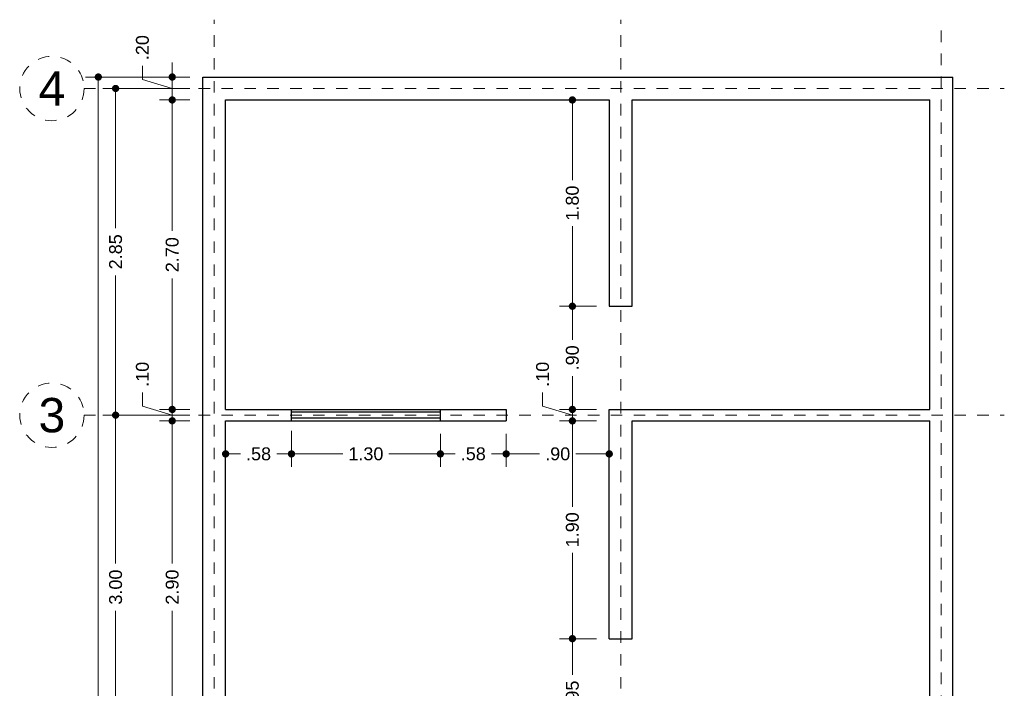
# Model space of a CAD drawing. Header units: millimetres. Extents: x 2564.2 to 2572.8, y 875.7 to 889.9.
# Tile 3 of 3: x 2564.2 to 2572.8, y 884.1 to 889.9. Entities that reach past the tile are written whole.
import ezdxf
from ezdxf.enums import TextEntityAlignment as Align

# ---------------------------------------------------------------- set-up
doc = ezdxf.new("R2010")
doc.units = ezdxf.units.MM
doc.header["$LTSCALE"] = 0.001
doc.linetypes.add('CENTER2', pattern=[28.575, 19.05, -3.175, 3.175, -3.175])
for name, color, linetype, lineweight in [('Cotas', 7, 'Continuous', 18), ('Ejes', 7, 'CENTER2', 5), ('Muros', 7, 'Continuous', 30), ('Ventanas', 250, 'Continuous', 25)]:
    doc.layers.add(name, color=color, linetype=linetype, lineweight=lineweight)
doc.styles.get("Standard").update_dxf_attribs({"font": 'arial.ttf'})
doc.dimstyles.new('1-75', dxfattribs={"dimscale": 75, "dimtxt": 0.0015, "dimasz": 0.00085, "dimexe": 0.0015, "dimexo": 0.0015, "dimgap": 0.0008, "dimtad": 0, "dimzin": 4, "dimdsep": 46, "dimtxsty": 'Standard', "dimblk": 'DOT', "dimcen": 0.0009, "dimclrd": 256, "dimclre": 256, "dimclrt": 256, "dimadec": 0, "dimazin": 0, "dimtfac": 1, "dimtofl": 0, "dimtmove": 1, "dimatfit": 2, "dimfxl": 0.0015, "dimtfill": 1, "dimtolj": 1, "dimtzin": 4, "dimlwd": -1, "dimlwe": -1, "dimarcsym": 0})

# ---------------------------------------------------------------- blocks, each defined once
blk = doc.blocks.new('_DOT')
at = {"color": 0, "linetype": 'ByBlock'}
blk.add_line((-0.5, 0), (-1, 0), dxfattribs=at)
at = {"color": 0, "linetype": 'ByBlock', "const_width": 0.5}
blk.add_lwpolyline([(-0.25, 0, 1), (0.25, 0, 1)], format="xyb", close=True, dxfattribs=at)
blk = doc.blocks.new('*D3')
at = {"layer": 'Cotas', "transparency": 16777216}
for p, q in [((2565.6939, 889.4308), (2564.7822, 889.4308)), ((2564.8947, 889.367), (2564.8947, 883.6251)), ((2564.8947, 877.3945), (2564.8947, 883.1364)), ((2565.6939, 877.3308), (2564.7822, 877.3308))]:
    blk.add_line(p, q, dxfattribs=at)
at = {"layer": 'Defpoints', "color": 0, "transparency": 16777216}
for p in [(2565.8064, 889.4308), (2564.8947, 877.3308), (2565.8064, 877.3308)]:
    blk.add_point(p, dxfattribs=at)
at = {"layer": 'Cotas', "transparency": 16777216, "xscale": 0.06375, "yscale": 0.06375, "zscale": 0.06375}
for p, rotation in [((2564.8947, 889.4308), 90), ((2564.8947, 877.3308), 270)]:
    blk.add_blockref('_DOT', p, dxfattribs=dict(at, rotation=rotation))
at = {"layer": 'Cotas', "transparency": 16777216, "insert": (2564.8947, 883.3808), "char_height": 0.1125, "attachment_point": 5, "rotation": 90, "bg_fill": 3, "box_fill_scale": 1.1, "bg_fill_color": 256, "bg_fill_true_color": 13158600, "bg_fill_transparency": 0}
blk.add_mtext('\\A1;12.10', dxfattribs=at)
blk = doc.blocks.new('*D4')
at = {"layer": 'Cotas', "transparency": 16777216}
for p, q in [((2565.6939, 889.3308), (2564.9335, 889.3308)), ((2565.046, 889.267), (2565.046, 888.1133)), ((2565.046, 886.5445), (2565.046, 887.6983)), ((2565.6939, 886.4808), (2564.9335, 886.4808))]:
    blk.add_line(p, q, dxfattribs=at)
at = {"layer": 'Defpoints', "color": 0, "transparency": 16777216}
for p in [(2565.8064, 889.3308), (2565.046, 886.4808), (2565.8064, 886.4808)]:
    blk.add_point(p, dxfattribs=at)
at = {"layer": 'Cotas', "transparency": 16777216, "xscale": 0.06375, "yscale": 0.06375, "zscale": 0.06375}
for p, rotation in [((2565.046, 889.3308), 90), ((2565.046, 886.4808), 270)]:
    blk.add_blockref('_DOT', p, dxfattribs=dict(at, rotation=rotation))
at = {"layer": 'Cotas', "transparency": 16777216, "insert": (2565.046, 887.9058), "char_height": 0.1125, "attachment_point": 5, "rotation": 90, "bg_fill": 3, "box_fill_scale": 1.1, "bg_fill_color": 256, "bg_fill_true_color": 13158600, "bg_fill_transparency": 0}
blk.add_mtext('\\A1;2.85', dxfattribs=at)
blk = doc.blocks.new('*D5')
at = {"layer": 'Cotas', "transparency": 16777216}
for p, q in [((2565.6939, 886.4808), (2564.9335, 886.4808)), ((2565.046, 886.417), (2565.046, 885.1867)), ((2565.046, 883.5445), (2565.046, 884.7749)), ((2565.6939, 883.4808), (2564.9335, 883.4808))]:
    blk.add_line(p, q, dxfattribs=at)
at = {"layer": 'Defpoints', "color": 0, "transparency": 16777216}
for p in [(2565.8064, 886.4808), (2565.046, 883.4808), (2565.8064, 883.4808)]:
    blk.add_point(p, dxfattribs=at)
at = {"layer": 'Cotas', "transparency": 16777216, "xscale": 0.06375, "yscale": 0.06375, "zscale": 0.06375}
for p, rotation in [((2565.046, 886.4808), 90), ((2565.046, 883.4808), 270)]:
    blk.add_blockref('_DOT', p, dxfattribs=dict(at, rotation=rotation))
at = {"layer": 'Cotas', "transparency": 16777216, "insert": (2565.046, 884.9808), "char_height": 0.1125, "attachment_point": 5, "rotation": 90, "bg_fill": 3, "box_fill_scale": 1.1, "bg_fill_color": 256, "bg_fill_true_color": 13158600, "bg_fill_transparency": 0}
blk.add_mtext('\\A1;3.00', dxfattribs=at)
blk = doc.blocks.new('*D7')
at = {"layer": 'Cotas', "transparency": 16777216}
for p, q in [((2565.2801, 889.4088), (2565.2801, 889.5288)), ((2565.54, 889.4945), (2565.54, 889.5583)), ((2565.6939, 889.4308), (2565.4275, 889.4308)), ((2565.54, 889.4308), (2565.54, 889.2308)), ((2565.54, 889.3308), (2565.2801, 889.4088)), ((2565.6939, 889.2308), (2565.4275, 889.2308)), ((2565.54, 889.167), (2565.54, 889.1033))]:
    blk.add_line(p, q, dxfattribs=at)
at = {"layer": 'Defpoints', "color": 0, "transparency": 16777216}
for p in [(2565.8064, 889.4308), (2565.54, 889.2308), (2565.8064, 889.2308)]:
    blk.add_point(p, dxfattribs=at)
at = {"layer": 'Cotas', "transparency": 16777216, "xscale": 0.06375, "yscale": 0.06375, "zscale": 0.06375}
for p, rotation in [((2565.54, 889.4308), 270), ((2565.54, 889.2308), 90)]:
    blk.add_blockref('_DOT', p, dxfattribs=dict(at, rotation=rotation))
at = {"layer": 'Cotas', "transparency": 16777216, "insert": (2565.2801, 889.6871), "char_height": 0.1125, "attachment_point": 5, "rotation": 90, "bg_fill": 3, "box_fill_scale": 1.1, "bg_fill_color": 256, "bg_fill_true_color": 13158600, "bg_fill_transparency": 0}
blk.add_mtext('\\A1;.20', dxfattribs=at)
blk = doc.blocks.new('*D8')
at = {"layer": 'Cotas', "transparency": 16777216}
for p, q in [((2565.6939, 889.2308), (2565.4275, 889.2308)), ((2565.54, 889.167), (2565.54, 888.0876)), ((2565.54, 886.5945), (2565.54, 887.6739)), ((2565.6939, 886.5308), (2565.4275, 886.5308))]:
    blk.add_line(p, q, dxfattribs=at)
at = {"layer": 'Defpoints', "color": 0, "transparency": 16777216}
for p in [(2565.8064, 889.2308), (2565.54, 886.5308), (2565.8064, 886.5308)]:
    blk.add_point(p, dxfattribs=at)
at = {"layer": 'Cotas', "transparency": 16777216, "xscale": 0.06375, "yscale": 0.06375, "zscale": 0.06375}
for p, rotation in [((2565.54, 889.2308), 90), ((2565.54, 886.5308), 270)]:
    blk.add_blockref('_DOT', p, dxfattribs=dict(at, rotation=rotation))
at = {"layer": 'Cotas', "transparency": 16777216, "insert": (2565.54, 887.8808), "char_height": 0.1125, "attachment_point": 5, "rotation": 90, "bg_fill": 3, "box_fill_scale": 1.1, "bg_fill_color": 256, "bg_fill_true_color": 13158600, "bg_fill_transparency": 0}
blk.add_mtext('\\A1;2.70', dxfattribs=at)
blk = doc.blocks.new('*D9')
at = {"layer": 'Cotas', "transparency": 16777216}
for p, q in [((2565.2801, 886.5588), (2565.2801, 886.6788)), ((2565.54, 886.5945), (2565.54, 886.6583)), ((2565.54, 886.4808), (2565.2801, 886.5588)), ((2565.6939, 886.5308), (2565.4275, 886.5308)), ((2565.54, 886.5308), (2565.54, 886.4308)), ((2565.6939, 886.4308), (2565.4275, 886.4308)), ((2565.54, 886.367), (2565.54, 886.3033))]:
    blk.add_line(p, q, dxfattribs=at)
at = {"layer": 'Defpoints', "color": 0, "transparency": 16777216}
for p in [(2565.8064, 886.5308), (2565.54, 886.4308), (2565.8064, 886.4308)]:
    blk.add_point(p, dxfattribs=at)
at = {"layer": 'Cotas', "transparency": 16777216, "xscale": 0.06375, "yscale": 0.06375, "zscale": 0.06375}
for p, rotation in [((2565.54, 886.5308), 270), ((2565.54, 886.4308), 90)]:
    blk.add_blockref('_DOT', p, dxfattribs=dict(at, rotation=rotation))
at = {"layer": 'Cotas', "transparency": 16777216, "insert": (2565.2801, 886.8371), "char_height": 0.1125, "attachment_point": 5, "rotation": 90, "bg_fill": 3, "box_fill_scale": 1.1, "bg_fill_color": 256, "bg_fill_true_color": 13158600, "bg_fill_transparency": 0}
blk.add_mtext('\\A1;.10', dxfattribs=at)
blk = doc.blocks.new('*D10')
at = {"layer": 'Cotas', "transparency": 16777216}
for p, q in [((2565.6939, 886.4308), (2565.4275, 886.4308)), ((2565.54, 886.367), (2565.54, 885.1876)), ((2565.54, 883.5945), (2565.54, 884.7739)), ((2565.6939, 883.5308), (2565.4275, 883.5308))]:
    blk.add_line(p, q, dxfattribs=at)
at = {"layer": 'Defpoints', "color": 0, "transparency": 16777216}
for p in [(2565.8064, 886.4308), (2565.54, 883.5308), (2565.8064, 883.5308)]:
    blk.add_point(p, dxfattribs=at)
at = {"layer": 'Cotas', "transparency": 16777216, "xscale": 0.06375, "yscale": 0.06375, "zscale": 0.06375}
for p, rotation in [((2565.54, 886.4308), 90), ((2565.54, 883.5308), 270)]:
    blk.add_blockref('_DOT', p, dxfattribs=dict(at, rotation=rotation))
at = {"layer": 'Cotas', "transparency": 16777216, "insert": (2565.54, 884.9808), "char_height": 0.1125, "attachment_point": 5, "rotation": 90, "bg_fill": 3, "box_fill_scale": 1.1, "bg_fill_color": 256, "bg_fill_true_color": 13158600, "bg_fill_transparency": 0}
blk.add_mtext('\\A1;2.90', dxfattribs=at)
blk = doc.blocks.new('*D35')
at = {"layer": 'Cotas', "transparency": 16777216}
for p, q in [((2569.2439, 884.5308), (2568.9221, 884.5308)), ((2569.0346, 884.467), (2569.0346, 884.2147)), ((2569.0346, 883.6445), (2569.0346, 883.8968)), ((2569.2439, 883.5808), (2568.9221, 883.5808))]:
    blk.add_line(p, q, dxfattribs=at)
at = {"layer": 'Defpoints', "color": 0, "transparency": 16777216}
for p in [(2569.0346, 884.5308), (2569.3564, 884.5308), (2569.3564, 883.5808)]:
    blk.add_point(p, dxfattribs=at)
at = {"layer": 'Cotas', "transparency": 16777216, "xscale": 0.06375, "yscale": 0.06375, "zscale": 0.06375}
for p, rotation in [((2569.0346, 884.5308), 90), ((2569.0346, 883.5808), 270)]:
    blk.add_blockref('_DOT', p, dxfattribs=dict(at, rotation=rotation))
at = {"layer": 'Cotas', "transparency": 16777216, "insert": (2569.0346, 884.0558), "char_height": 0.1125, "attachment_point": 5, "rotation": 90, "bg_fill": 3, "box_fill_scale": 1.1, "bg_fill_color": 256, "bg_fill_true_color": 13158600, "bg_fill_transparency": 0}
blk.add_mtext('\\A1;.95', dxfattribs=at)
blk = doc.blocks.new('*D36')
at = {"layer": 'Cotas', "transparency": 16777216}
for p, q in [((2569.2439, 886.4308), (2568.9221, 886.4308)), ((2569.0346, 886.367), (2569.0346, 885.6814)), ((2569.0346, 884.5945), (2569.0346, 885.2801)), ((2569.2439, 884.5308), (2568.9221, 884.5308))]:
    blk.add_line(p, q, dxfattribs=at)
at = {"layer": 'Defpoints', "color": 0, "transparency": 16777216}
for p in [(2569.0346, 886.4308), (2569.3564, 886.4308), (2569.3564, 884.5308)]:
    blk.add_point(p, dxfattribs=at)
at = {"layer": 'Cotas', "transparency": 16777216, "xscale": 0.06375, "yscale": 0.06375, "zscale": 0.06375}
for p, rotation in [((2569.0346, 886.4308), 90), ((2569.0346, 884.5308), 270)]:
    blk.add_blockref('_DOT', p, dxfattribs=dict(at, rotation=rotation))
at = {"layer": 'Cotas', "transparency": 16777216, "insert": (2569.0346, 885.4808), "char_height": 0.1125, "attachment_point": 5, "rotation": 90, "bg_fill": 3, "box_fill_scale": 1.1, "bg_fill_color": 256, "bg_fill_true_color": 13158600, "bg_fill_transparency": 0}
blk.add_mtext('\\A1;1.90', dxfattribs=at)
blk = doc.blocks.new('*D37')
at = {"layer": 'Cotas', "transparency": 16777216}
for p, q in [((2568.7747, 886.5588), (2568.7747, 886.6788)), ((2569.0346, 886.5945), (2569.0346, 886.6583)), ((2569.0346, 886.4808), (2568.7747, 886.5588)), ((2569.2439, 886.5308), (2568.9221, 886.5308)), ((2569.0346, 886.4308), (2569.0346, 886.5308)), ((2569.2439, 886.4308), (2568.9221, 886.4308)), ((2569.0346, 886.367), (2569.0346, 886.3033))]:
    blk.add_line(p, q, dxfattribs=at)
at = {"layer": 'Defpoints', "color": 0, "transparency": 16777216}
for p in [(2569.0346, 886.5308), (2569.3564, 886.5308), (2569.3564, 886.4308)]:
    blk.add_point(p, dxfattribs=at)
at = {"layer": 'Cotas', "transparency": 16777216, "xscale": 0.06375, "yscale": 0.06375, "zscale": 0.06375}
for p, rotation in [((2569.0346, 886.5308), 270), ((2569.0346, 886.4308), 90)]:
    blk.add_blockref('_DOT', p, dxfattribs=dict(at, rotation=rotation))
at = {"layer": 'Cotas', "transparency": 16777216, "insert": (2568.7747, 886.8371), "char_height": 0.1125, "attachment_point": 5, "rotation": 90, "bg_fill": 3, "box_fill_scale": 1.1, "bg_fill_color": 256, "bg_fill_true_color": 13158600, "bg_fill_transparency": 0}
blk.add_mtext('\\A1;.10', dxfattribs=at)
blk = doc.blocks.new('*D38')
at = {"layer": 'Cotas', "transparency": 16777216}
for p, q in [((2569.2439, 887.4308), (2568.9221, 887.4308)), ((2569.0346, 887.367), (2569.0346, 887.1391)), ((2569.0346, 886.5945), (2569.0346, 886.8224)), ((2569.2439, 886.5308), (2568.9221, 886.5308))]:
    blk.add_line(p, q, dxfattribs=at)
at = {"layer": 'Defpoints', "color": 0, "transparency": 16777216}
for p in [(2569.0346, 887.4308), (2569.3564, 887.4308), (2569.3564, 886.5308)]:
    blk.add_point(p, dxfattribs=at)
at = {"layer": 'Cotas', "transparency": 16777216, "xscale": 0.06375, "yscale": 0.06375, "zscale": 0.06375}
for p, rotation in [((2569.0346, 887.4308), 90), ((2569.0346, 886.5308), 270)]:
    blk.add_blockref('_DOT', p, dxfattribs=dict(at, rotation=rotation))
at = {"layer": 'Cotas', "transparency": 16777216, "insert": (2569.0346, 886.9808), "char_height": 0.1125, "attachment_point": 5, "rotation": 90, "bg_fill": 3, "box_fill_scale": 1.1, "bg_fill_color": 256, "bg_fill_true_color": 13158600, "bg_fill_transparency": 0}
blk.add_mtext('\\A1;.90', dxfattribs=at)
blk = doc.blocks.new('*D39')
at = {"layer": 'Cotas', "transparency": 16777216}
for p, q in [((2569.2439, 889.2308), (2568.9221, 889.2308)), ((2569.0346, 889.167), (2569.0346, 888.5314)), ((2569.0346, 887.4945), (2569.0346, 888.1301)), ((2569.2439, 887.4308), (2568.9221, 887.4308))]:
    blk.add_line(p, q, dxfattribs=at)
at = {"layer": 'Defpoints', "color": 0, "transparency": 16777216}
for p in [(2569.0346, 889.2308), (2569.3564, 889.2308), (2569.3564, 887.4308)]:
    blk.add_point(p, dxfattribs=at)
at = {"layer": 'Cotas', "transparency": 16777216, "xscale": 0.06375, "yscale": 0.06375, "zscale": 0.06375}
for p, rotation in [((2569.0346, 889.2308), 90), ((2569.0346, 887.4308), 270)]:
    blk.add_blockref('_DOT', p, dxfattribs=dict(at, rotation=rotation))
at = {"layer": 'Cotas', "transparency": 16777216, "insert": (2569.0346, 888.3308), "char_height": 0.1125, "attachment_point": 5, "rotation": 90, "bg_fill": 3, "box_fill_scale": 1.1, "bg_fill_color": 256, "bg_fill_true_color": 13158600, "bg_fill_transparency": 0}
blk.add_mtext('\\A1;1.80', dxfattribs=at)
blk = doc.blocks.new('*D45')
at = {"layer": 'Cotas', "transparency": 16777216}
for p, q in [((2566.5814, 886.3433), (2566.5814, 886.0302)), ((2566.0064, 886.3183), (2566.0064, 886.0302)), ((2566.0702, 886.1427), (2566.1353, 886.1427)), ((2566.5177, 886.1427), (2566.4526, 886.1427))]:
    blk.add_line(p, q, dxfattribs=at)
at = {"layer": 'Defpoints', "color": 0, "transparency": 16777216}
for p in [(2566.0064, 886.4308), (2566.5814, 886.4558), (2566.5814, 886.1427)]:
    blk.add_point(p, dxfattribs=at)
at = {"layer": 'Cotas', "transparency": 16777216, "xscale": 0.06375, "yscale": 0.06375, "zscale": 0.06375, "rotation": 180}
blk.add_blockref('_DOT', (2566.0064, 886.1427), dxfattribs=at)
at = {"layer": 'Cotas', "transparency": 16777216, "xscale": 0.06375, "yscale": 0.06375, "zscale": 0.06375}
blk.add_blockref('_DOT', (2566.5814, 886.1427), dxfattribs=at)
at = {"layer": 'Cotas', "transparency": 16777216, "insert": (2566.2939, 886.1427), "char_height": 0.1125, "attachment_point": 5, "bg_fill": 3, "box_fill_scale": 1.1, "bg_fill_color": 256, "bg_fill_true_color": 13158600, "bg_fill_transparency": 0}
blk.add_mtext('\\A1;.58', dxfattribs=at)
blk = doc.blocks.new('*D46')
at = {"layer": 'Cotas', "transparency": 16777216}
for p, q in [((2566.5814, 886.3433), (2566.5814, 886.0302)), ((2567.8814, 886.3183), (2567.8814, 886.0302)), ((2566.6452, 886.1427), (2567.0308, 886.1427)), ((2567.8177, 886.1427), (2567.432, 886.1427))]:
    blk.add_line(p, q, dxfattribs=at)
at = {"layer": 'Defpoints', "color": 0, "transparency": 16777216}
for p in [(2566.5814, 886.4558), (2567.8814, 886.4308), (2567.8814, 886.1427)]:
    blk.add_point(p, dxfattribs=at)
at = {"layer": 'Cotas', "transparency": 16777216, "xscale": 0.06375, "yscale": 0.06375, "zscale": 0.06375, "rotation": 180}
blk.add_blockref('_DOT', (2566.5814, 886.1427), dxfattribs=at)
at = {"layer": 'Cotas', "transparency": 16777216, "xscale": 0.06375, "yscale": 0.06375, "zscale": 0.06375}
blk.add_blockref('_DOT', (2567.8814, 886.1427), dxfattribs=at)
at = {"layer": 'Cotas', "transparency": 16777216, "insert": (2567.2314, 886.1427), "char_height": 0.1125, "attachment_point": 5, "bg_fill": 3, "box_fill_scale": 1.1, "bg_fill_color": 256, "bg_fill_true_color": 13158600, "bg_fill_transparency": 0}
blk.add_mtext('\\A1;1.30', dxfattribs=at)
blk = doc.blocks.new('*D47')
at = {"layer": 'Cotas', "transparency": 16777216}
for p, q in [((2567.8814, 886.3183), (2567.8814, 886.0302)), ((2568.4564, 886.3183), (2568.4564, 886.0302)), ((2567.9452, 886.1427), (2568.0103, 886.1427)), ((2568.3927, 886.1427), (2568.3276, 886.1427))]:
    blk.add_line(p, q, dxfattribs=at)
at = {"layer": 'Defpoints', "color": 0, "transparency": 16777216}
for p in [(2567.8814, 886.4308), (2568.4564, 886.4308), (2568.4564, 886.1427)]:
    blk.add_point(p, dxfattribs=at)
at = {"layer": 'Cotas', "transparency": 16777216, "xscale": 0.06375, "yscale": 0.06375, "zscale": 0.06375, "rotation": 180}
blk.add_blockref('_DOT', (2567.8814, 886.1427), dxfattribs=at)
at = {"layer": 'Cotas', "transparency": 16777216, "xscale": 0.06375, "yscale": 0.06375, "zscale": 0.06375}
blk.add_blockref('_DOT', (2568.4564, 886.1427), dxfattribs=at)
at = {"layer": 'Cotas', "transparency": 16777216, "insert": (2568.1689, 886.1427), "char_height": 0.1125, "attachment_point": 5, "bg_fill": 3, "box_fill_scale": 1.1, "bg_fill_color": 256, "bg_fill_true_color": 13158600, "bg_fill_transparency": 0}
blk.add_mtext('\\A1;.58', dxfattribs=at)
blk = doc.blocks.new('*D48')
at = {"layer": 'Cotas', "transparency": 16777216}
for p, q in [((2568.4564, 886.3183), (2568.4564, 886.0302)), ((2568.5202, 886.1427), (2568.7481, 886.1427)), ((2569.2927, 886.1427), (2569.0648, 886.1427)), ((2569.3564, 886.0618), (2569.3564, 886.0302))]:
    blk.add_line(p, q, dxfattribs=at)
at = {"layer": 'Defpoints', "color": 0, "transparency": 16777216}
for p in [(2568.4564, 886.4308), (2569.3564, 886.1743), (2569.3564, 886.1427)]:
    blk.add_point(p, dxfattribs=at)
at = {"layer": 'Cotas', "transparency": 16777216, "xscale": 0.06375, "yscale": 0.06375, "zscale": 0.06375, "rotation": 180}
blk.add_blockref('_DOT', (2568.4564, 886.1427), dxfattribs=at)
at = {"layer": 'Cotas', "transparency": 16777216, "xscale": 0.06375, "yscale": 0.06375, "zscale": 0.06375}
blk.add_blockref('_DOT', (2569.3564, 886.1427), dxfattribs=at)
at = {"layer": 'Cotas', "transparency": 16777216, "insert": (2568.9064, 886.1427), "char_height": 0.1125, "attachment_point": 5, "bg_fill": 3, "box_fill_scale": 1.1, "bg_fill_color": 256, "bg_fill_true_color": 13158600, "bg_fill_transparency": 0}
blk.add_mtext('\\A1;.90', dxfattribs=at)

msp = doc.modelspace()

# ---------------------------------------------------------------- linework, layer by layer
at = {"layer": 'Ejes', "linetype": 'CENTER2'}
for p, q in [((2565.9064, 876.2956), (2565.9064, 889.9308)), ((2569.4564, 876.2956), (2569.4564, 889.9308)), ((2572.2564, 876.3352), (2572.2564, 889.9308)), ((2564.7705, 889.3308), (2572.8064, 889.3308)), ((2564.7705, 886.4808), (2572.8064, 886.4808))]:
    msp.add_line(p, q, dxfattribs=at)
at = {"layer": 'Ejes'}
for centre in [(2564.4893, 889.3308), (2564.4893, 886.4808)]:
    msp.add_circle(centre, 0.2812, dxfattribs=at)
at = {"layer": 'Muros'}
for p, q in [((2565.8064, 877.3308), (2565.8064, 889.4308)), ((2565.8064, 889.4308), (2572.3564, 889.4308)), ((2572.3564, 877.3308), (2572.3564, 889.4308)), ((2566.0064, 886.5308), (2566.0064, 889.2308)), ((2566.0064, 889.2308), (2569.3564, 889.2308)), ((2569.3564, 889.2308), (2569.3564, 887.4308)), ((2569.5564, 887.4308), (2569.5564, 889.2308)), ((2569.5564, 889.2308), (2572.1564, 889.2308)), ((2572.1564, 886.5308), (2572.1564, 889.2308)), ((2569.3564, 887.4308), (2569.5564, 887.4308)), ((2566.0064, 886.5308), (2568.4564, 886.5308)), ((2568.4564, 886.5308), (2568.4564, 886.4308)), ((2569.3564, 884.5308), (2569.3564, 886.5308)), ((2569.3564, 886.5308), (2572.1564, 886.5308)), ((2566.0064, 883.5308), (2566.0064, 886.4308)), ((2566.0064, 886.4308), (2568.4564, 886.4308)), ((2569.5564, 884.5308), (2569.5564, 886.4308)), ((2569.5564, 886.4308), (2572.1564, 886.4308)), ((2572.1564, 883.5808), (2572.1564, 886.4308)), ((2569.3564, 884.5308), (2569.5564, 884.5308))]:
    msp.add_line(p, q, dxfattribs=at)
at = {"layer": 'Ventanas'}
for p, q in [((2566.5814, 886.4308), (2566.5814, 886.5308)), ((2567.8814, 886.5058), (2566.5814, 886.5058)), ((2567.8814, 886.4308), (2567.8814, 886.5308)), ((2567.8814, 886.4558), (2566.5814, 886.4558))]:
    msp.add_line(p, q, dxfattribs=at)

# ---------------------------------------------------------------- texts
at = {"layer": 'Ejes'}
for s, p in [('4', (2564.4893, 889.3308)), ('3', (2564.4893, 886.4808))]:
    msp.add_text(s, height=0.3, dxfattribs=at).set_placement(p, align=Align.MIDDLE_CENTER)

# ---------------------------------------------------------------- next in the draw order: dimensions: what is measured, and where the dimension line sits
at = {"layer": 'Cotas'}
for base, p1, p2, picture, middle in [((2564.8947, 877.3308), (2565.8064, 889.4308), (2565.8064, 877.3308), '*D3', (2564.8947, 883.3808)), ((2569.0346, 884.5308), (2569.3564, 883.5808), (2569.3564, 884.5308), '*D35', (2569.0346, 884.0558))]:
    dim = msp.add_linear_dim(base=base, p1=p1, p2=p2, angle=90, dimstyle='1-75', dxfattribs=at)
    dim.commit()
    dim.dimension.update_dxf_attribs({"geometry": picture, "text_midpoint": middle})
dim = msp.add_linear_dim(base=(2566.5814146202, 886.1427465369), p1=(2566.0064146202, 886.4307700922), p2=(2566.5814146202, 886.4557700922), dimstyle='1-75', dxfattribs=at)
dim.commit()
dim.dimension.update_dxf_attribs({"geometry": '*D45', "text_midpoint": (2566.2939146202, 886.1427465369)})

# ---------------------------------------------------------------- next in the draw order: dimensions: what is measured, and where the dimension line sits
for base, p1, p2, picture, middle in [((2565.046, 886.4808), (2565.8064, 889.3308), (2565.8064, 886.4808), '*D4', (2565.046, 887.9058)), ((2569.0346, 886.4308), (2569.3564, 884.5308), (2569.3564, 886.4308), '*D36', (2569.0346, 885.4808))]:
    dim = msp.add_linear_dim(base=base, p1=p1, p2=p2, angle=90, dimstyle='1-75', dxfattribs=at)
    dim.commit()
    dim.dimension.update_dxf_attribs({"geometry": picture, "text_midpoint": middle})
dim = msp.add_linear_dim(base=(2567.8814, 886.1427), p1=(2566.5814, 886.4558), p2=(2567.8814, 886.4308), dimstyle='1-75', dxfattribs=at)
dim.commit()
dim.dimension.update_dxf_attribs({"geometry": '*D46', "text_midpoint": (2567.2314, 886.1427)})

# ---------------------------------------------------------------- next in the draw order: dimensions: what is measured, and where the dimension line sits
for base, p1, p2, picture, middle in [((2565.54, 889.2308), (2565.8064, 889.4308), (2565.8064, 889.2308), '*D7', (2565.2801, 889.5888)), ((2569.0346, 886.5308), (2569.3564, 886.4308), (2569.3564, 886.5308), '*D37', (2568.7747, 886.7388)), ((2565.046, 883.4808), (2565.8064, 886.4808), (2565.8064, 883.4808), '*D5', (2565.046, 884.9808))]:
    dim = msp.add_linear_dim(base=base, p1=p1, p2=p2, angle=90, dimstyle='1-75', dxfattribs=at)
    dim.commit()
    dim.dimension.update_dxf_attribs({"geometry": picture, "text_midpoint": middle})
dim = msp.add_linear_dim(base=(2568.4564146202, 886.1427465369), p1=(2567.8814146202, 886.4307700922), p2=(2568.4564146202, 886.4307700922), dimstyle='1-75', dxfattribs=at)
dim.commit()
dim.dimension.update_dxf_attribs({"geometry": '*D47', "text_midpoint": (2568.1689146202, 886.1427465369)})

# ---------------------------------------------------------------- next in the draw order: dimensions: what is measured, and where the dimension line sits
for base, p1, p2, picture, middle in [((2565.54, 886.5308), (2565.8064, 889.2308), (2565.8064, 886.5308), '*D8', (2565.54, 887.8808)), ((2569.0346, 887.4308), (2569.3564, 886.5308), (2569.3564, 887.4308), '*D38', (2569.0346, 886.9808))]:
    dim = msp.add_linear_dim(base=base, p1=p1, p2=p2, angle=90, dimstyle='1-75', dxfattribs=at)
    dim.commit()
    dim.dimension.update_dxf_attribs({"geometry": picture, "text_midpoint": middle})
dim = msp.add_linear_dim(base=(2569.3564, 886.1427), p1=(2568.4564, 886.4308), p2=(2569.3564, 886.1743), dimstyle='1-75', dxfattribs=at)
dim.commit()
dim.dimension.update_dxf_attribs({"geometry": '*D48', "text_midpoint": (2568.9064, 886.1427)})

# ---------------------------------------------------------------- next in the draw order: dimensions: what is measured, and where the dimension line sits
for base, p1, p2, picture, middle in [((2569.0346, 889.2308), (2569.3564, 887.4308), (2569.3564, 889.2308), '*D39', (2569.0346, 888.3308)), ((2565.54, 886.4308), (2565.8064, 886.5308), (2565.8064, 886.4308), '*D9', (2565.2801, 886.7388))]:
    dim = msp.add_linear_dim(base=base, p1=p1, p2=p2, angle=90, dimstyle='1-75', dxfattribs=at)
    dim.commit()
    dim.dimension.update_dxf_attribs({"geometry": picture, "text_midpoint": middle})

# ---------------------------------------------------------------- next in the draw order: dimensions: what is measured, and where the dimension line sits
dim = msp.add_linear_dim(base=(2565.54, 883.5308), p1=(2565.8064, 886.4308), p2=(2565.8064, 883.5308), angle=90, dimstyle='1-75', dxfattribs=at)
dim.commit()
dim.dimension.update_dxf_attribs({"geometry": '*D10', "text_midpoint": (2565.54, 884.9808)})

doc.saveas('drawing.dxf')
